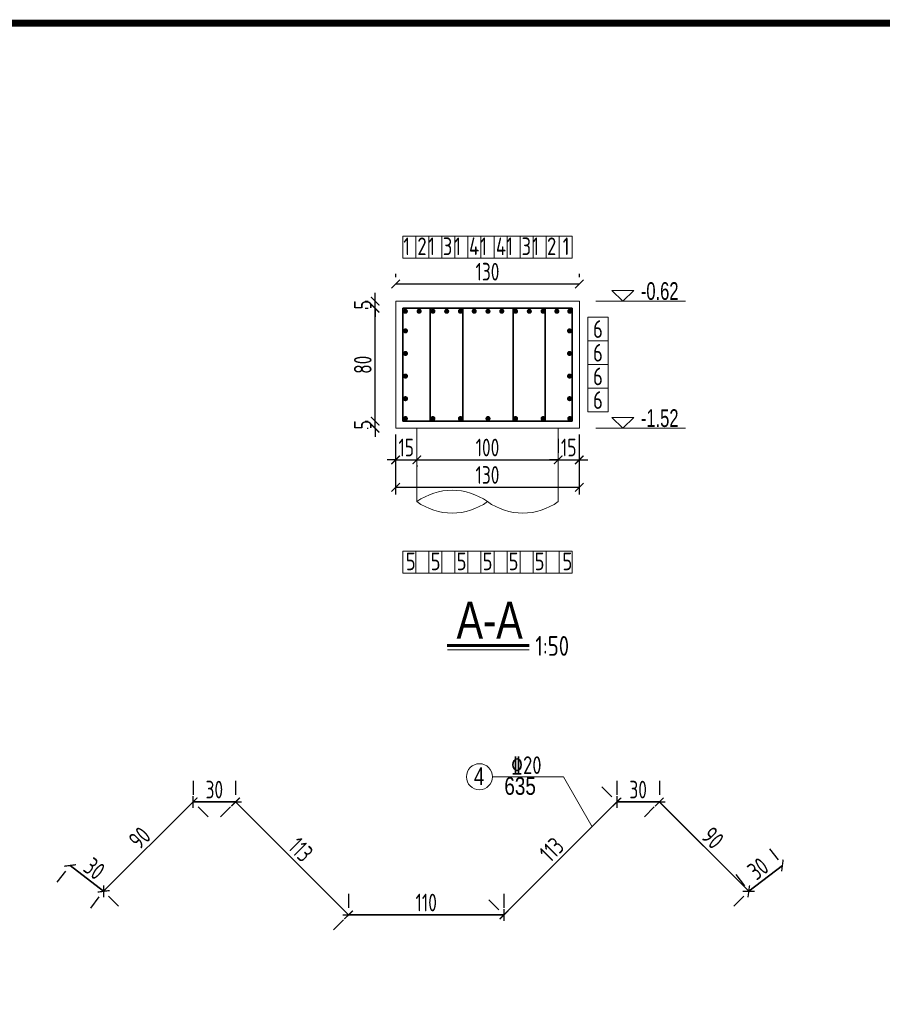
# Model space of a CAD drawing. Header units: inches. Extents: x 112594 to 193184, y 44995 to 116598.
# Tile 95 of 153: x 143524 to 144746, y 98867 to 100262. Entities that reach past the tile are written whole.
import ezdxf

# ---------------------------------------------------------------- set-up
doc = ezdxf.new("R2010")
doc.units = ezdxf.units.IN
doc.header["$MEASUREMENT"] = 0
doc.layers.get('0').update_dxf_attribs({"lineweight": 15})
for name, color, linetype, lineweight in [('0指引线', 4, 'Continuous', 18), ('0文字', 6, 'Continuous', 18), ('0细实线', 1, 'Continuous', 15), ('0钢筋', 3, 'Continuous', 35), ('BM1', 7, 'Continuous', 15), ('粗线', 1, 'Continuous', 40)]:
    doc.layers.add(name, color=color, linetype=linetype, lineweight=lineweight)
doc.layers.add('配筋2', color=2, linetype='Continuous')
doc.styles.add('hz-e', font='hztxt_e.shx', dxfattribs={"width": 0.75, "bigfont": 'hztxt.shx'})
doc.styles.add('HZTXT', font='tssdeng.shx', dxfattribs={"width": 0.75, "bigfont": 'hztxt.shx'})
doc.styles.add('TSSD_Dimension', font='Tssdeng.shx', dxfattribs={"width": 0.7, "bigfont": 'hztxt.shx'})
doc.dimstyles.new('3', dxfattribs={"dimtxt": 25, "dimasz": 12, "dimexe": 10, "dimexo": 30, "dimgap": 5, "dimtad": 1, "dimdec": 0, "dimzin": 0, "dimdsep": 46, "dimtxsty": 'HZTXT', "dimblk": 'ARCHTICK', "dimcen": 0, "dimclrt": 7, "dimazin": 2, "dimtfac": 1, "dimtdec": 0, "dimtix": 1, "dimtmove": 2, "dimatfit": 3, "dimfxl": 250, "dimtolj": 1, "dimtzin": 0, "dimarcsym": 0})

# ---------------------------------------------------------------- blocks, each defined once
blk = doc.blocks.new('g')
at = {"ltscale": 2}
for p, q in [((-15.4, 0), (-30.8, 15.3)), ((-30.8, 15.3), (0, 15.3)), ((0, 15.3), (-15.4, 0))]:
    blk.add_line(p, q, dxfattribs=at)
blk = doc.blocks.new('gg')
at = {"layer": '粗线', "const_width": 1.2}
blk.add_lwpolyline([(0.6, 0, -1), (-0.6, 0, -1)], format="xyb", close=True, dxfattribs=at)
blk = doc.blocks.new('_ArchTick')
at = {"color": 0, "linetype": 'ByBlock', "const_width": 0.15}
blk.add_lwpolyline([(-0.5, -0.5), (0.5, 0.5)], dxfattribs=at)
blk = doc.blocks.new('*D1089')
at = {"color": 0, "lineweight": -2}
for p, q in [((143595.7, 99064.1), (143643.2, 99027.5)), ((143577.4, 99040.3), (143589.6, 99056.1)), ((143624.9, 99003.7), (143637.1, 99019.6))]:
    blk.add_line(p, q, dxfattribs=at)
at = {"color": 0, "lineweight": -2, "xscale": 12, "yscale": 12, "zscale": 12}
for p, rotation in [((143595.7, 99064.1), 142.4314079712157), ((143643.2, 99027.5), 322.4314079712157)]:
    blk.add_blockref('_ArchTick', p, dxfattribs=dict(at, rotation=rotation))
at = {"color": 7, "insert": (143630.1, 99059.6), "char_height": 25, "attachment_point": 5, "rotation": 322.4314, "style": 'HZTXT'}
blk.add_mtext('\\A1;30', dxfattribs=at)
blk = doc.blocks.new('*D1090')
at = {"color": 0, "lineweight": -2}
for p, q in [((143643.2, 99027.5), (143769.9, 99154.1)), ((143791.1, 99132.9), (143776.9, 99147.1)), ((143664.4, 99006.3), (143650.3, 99020.4))]:
    blk.add_line(p, q, dxfattribs=at)
at = {"color": 0, "lineweight": -2, "xscale": 12, "yscale": 12, "zscale": 12}
for p, rotation in [((143769.9, 99154.1), 44.99999999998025), ((143643.2, 99027.5), 224.9999999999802)]:
    blk.add_blockref('_ArchTick', p, dxfattribs=dict(at, rotation=rotation))
at = {"color": 7, "insert": (143694.2, 99103.2), "char_height": 25, "attachment_point": 5, "rotation": 45, "style": 'HZTXT'}
blk.add_mtext('\\A1;90', dxfattribs=at)
blk = doc.blocks.new('*D1091')
at = {"color": 0, "lineweight": -2}
for p, q in [((143769.9, 99184.1), (143769.9, 99164.1)), ((143829.9, 99184.1), (143829.9, 99164.1)), ((143769.9, 99154.1), (143829.9, 99154.1))]:
    blk.add_line(p, q, dxfattribs=at)
at = {"color": 0, "lineweight": -2, "xscale": 12, "yscale": 12, "zscale": 12, "rotation": 180}
blk.add_blockref('_ArchTick', (143769.9, 99154.1), dxfattribs=at)
at = {"color": 0, "lineweight": -2, "xscale": 12, "yscale": 12, "zscale": 12}
blk.add_blockref('_ArchTick', (143829.9, 99154.1), dxfattribs=at)
at = {"color": 7, "insert": (143799.9, 99171.6), "char_height": 25, "attachment_point": 5, "style": 'HZTXT'}
blk.add_mtext('\\A1;30', dxfattribs=at)
blk = doc.blocks.new('*D1092')
at = {"color": 0, "lineweight": -2}
for p, q in [((143808.7, 99132.9), (143822.8, 99147.1)), ((143829.9, 99154.1), (143989.9, 98994.1)), ((143968.7, 98972.9), (143982.8, 98987.1))]:
    blk.add_line(p, q, dxfattribs=at)
at = {"color": 0, "lineweight": -2, "xscale": 12, "yscale": 12, "zscale": 12}
for p, rotation in [((143829.9, 99154.1), 134.9999999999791), ((143989.9, 98994.1), 314.9999999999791)]:
    blk.add_blockref('_ArchTick', p, dxfattribs=dict(at, rotation=rotation))
at = {"color": 7, "insert": (143922.3, 99086.5), "char_height": 25, "attachment_point": 5, "rotation": 315, "style": 'HZTXT'}
blk.add_mtext('\\A1;113', dxfattribs=at)
blk = doc.blocks.new('*D1093')
at = {"color": 0, "lineweight": -2}
for p, q in [((143989.9, 99024.1), (143989.9, 99004.1)), ((144209.9, 99024.1), (144209.9, 99004.1)), ((143989.9, 98994.1), (144209.9, 98994.1))]:
    blk.add_line(p, q, dxfattribs=at)
at = {"color": 0, "lineweight": -2, "xscale": 12, "yscale": 12, "zscale": 12, "rotation": 180}
blk.add_blockref('_ArchTick', (143989.9, 98994.1), dxfattribs=at)
at = {"color": 0, "lineweight": -2, "xscale": 12, "yscale": 12, "zscale": 12}
blk.add_blockref('_ArchTick', (144209.9, 98994.1), dxfattribs=at)
at = {"color": 7, "insert": (144099.9, 99011.6), "char_height": 25, "attachment_point": 5, "style": 'HZTXT'}
blk.add_mtext('\\A1;110', dxfattribs=at)
blk = doc.blocks.new('*D1094')
at = {"color": 0, "lineweight": -2}
for p, q in [((144348.7, 99175.4), (144362.8, 99161.2)), ((144209.9, 98994.1), (144369.9, 99154.1)), ((144188.7, 99015.4), (144202.8, 99001.2))]:
    blk.add_line(p, q, dxfattribs=at)
at = {"color": 0, "lineweight": -2, "xscale": 12, "yscale": 12, "zscale": 12}
for p, rotation in [((144369.9, 99154.1), 44.99999999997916), ((144209.9, 98994.1), 224.9999999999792)]:
    blk.add_blockref('_ArchTick', p, dxfattribs=dict(at, rotation=rotation))
at = {"color": 7, "insert": (144277.5, 99086.5), "char_height": 25, "attachment_point": 5, "rotation": 45, "style": 'HZTXT'}
blk.add_mtext('\\A1;113', dxfattribs=at)
blk = doc.blocks.new('*D1095')
at = {"color": 0, "lineweight": -2}
for p, q in [((144369.9, 99184.1), (144369.9, 99164.1)), ((144429.9, 99184.1), (144429.9, 99164.1)), ((144369.9, 99154.1), (144429.9, 99154.1))]:
    blk.add_line(p, q, dxfattribs=at)
at = {"color": 0, "lineweight": -2, "xscale": 12, "yscale": 12, "zscale": 12, "rotation": 180}
blk.add_blockref('_ArchTick', (144369.9, 99154.1), dxfattribs=at)
at = {"color": 0, "lineweight": -2, "xscale": 12, "yscale": 12, "zscale": 12}
blk.add_blockref('_ArchTick', (144429.9, 99154.1), dxfattribs=at)
at = {"color": 7, "insert": (144399.9, 99171.6), "char_height": 25, "attachment_point": 5, "style": 'HZTXT'}
blk.add_mtext('\\A1;30', dxfattribs=at)
blk = doc.blocks.new('*D1096')
at = {"color": 0, "lineweight": -2}
for p, q in [((144408.7, 99132.9), (144422.8, 99147.1)), ((144429.9, 99154.1), (144556.5, 99027.5)), ((144535.3, 99006.3), (144549.5, 99020.4))]:
    blk.add_line(p, q, dxfattribs=at)
at = {"color": 0, "lineweight": -2, "xscale": 12, "yscale": 12, "zscale": 12}
for p, rotation in [((144429.9, 99154.1), 134.9999999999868), ((144556.5, 99027.5), 314.9999999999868)]:
    blk.add_blockref('_ArchTick', p, dxfattribs=dict(at, rotation=rotation))
at = {"color": 7, "insert": (144505.6, 99103.2), "char_height": 25, "attachment_point": 5, "rotation": 315, "style": 'HZTXT'}
blk.add_mtext('\\A1;90', dxfattribs=at)
blk = doc.blocks.new('*D1097')
at = {"color": 0, "lineweight": -2}
for p, q in [((144585.8, 99087.8), (144598, 99072)), ((144556.5, 99027.5), (144604.1, 99064.1)), ((144538.2, 99051.3), (144550.4, 99035.4))]:
    blk.add_line(p, q, dxfattribs=at)
at = {"color": 0, "lineweight": -2, "xscale": 12, "yscale": 12, "zscale": 12}
for p, rotation in [((144604.1, 99064.1), 37.56859202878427), ((144556.5, 99027.5), 217.5685920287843)]:
    blk.add_blockref('_ArchTick', p, dxfattribs=dict(at, rotation=rotation))
at = {"color": 7, "insert": (144569.6, 99059.6), "char_height": 25, "attachment_point": 5, "rotation": 37.5686, "style": 'HZTXT'}
blk.add_mtext('\\A1;30', dxfattribs=at)
blk = doc.blocks.new('*D1136')
at = {"color": 0, "lineweight": -2}
for p, q in [((144056.6, 99638.6), (144044.6, 99638.6)), ((144056.6, 99638.6), (144086.6, 99638.6)), ((144056.6, 99631.2), (144056.6, 99628.6)), ((144086.6, 99638.6), (144098.6, 99638.6)), ((144086.6, 99631.2), (144086.6, 99628.6))]:
    blk.add_line(p, q, dxfattribs=at)
at = {"color": 0, "lineweight": -2, "xscale": 12, "yscale": 12, "zscale": 12}
blk.add_blockref('_ArchTick', (144056.6, 99638.6), dxfattribs=at)
at = {"color": 0, "lineweight": -2, "xscale": 12, "yscale": 12, "zscale": 12, "rotation": 180}
blk.add_blockref('_ArchTick', (144086.6, 99638.6), dxfattribs=at)
at = {"color": 7, "insert": (144071.6, 99656.1), "char_height": 25, "attachment_point": 5, "style": 'HZTXT'}
blk.add_mtext('\\A1;15', dxfattribs=at)
blk = doc.blocks.new('*D1137')
at = {"color": 0, "lineweight": -2}
for p, q in [((144286.6, 99668.6), (144286.6, 99648.6)), ((144086.6, 99638.6), (144286.6, 99638.6)), ((144086.6, 99631.2), (144086.6, 99628.6))]:
    blk.add_line(p, q, dxfattribs=at)
at = {"color": 0, "lineweight": -2, "xscale": 12, "yscale": 12, "zscale": 12, "rotation": 180}
blk.add_blockref('_ArchTick', (144086.6, 99638.6), dxfattribs=at)
at = {"color": 0, "lineweight": -2, "xscale": 12, "yscale": 12, "zscale": 12}
blk.add_blockref('_ArchTick', (144286.6, 99638.6), dxfattribs=at)
at = {"color": 7, "insert": (144186.6, 99656.1), "char_height": 25, "attachment_point": 5, "style": 'HZTXT'}
blk.add_mtext('\\A1;100', dxfattribs=at)
blk = doc.blocks.new('*D1138')
at = {"color": 0, "lineweight": -2}
for p, q in [((144286.6, 99668.6), (144286.6, 99648.6)), ((144286.6, 99638.6), (144274.6, 99638.6)), ((144286.6, 99638.6), (144316.6, 99638.6)), ((144316.6, 99638.6), (144328.6, 99638.6)), ((144316.6, 99631.2), (144316.6, 99628.6))]:
    blk.add_line(p, q, dxfattribs=at)
at = {"color": 0, "lineweight": -2, "xscale": 12, "yscale": 12, "zscale": 12}
blk.add_blockref('_ArchTick', (144286.6, 99638.6), dxfattribs=at)
at = {"color": 0, "lineweight": -2, "xscale": 12, "yscale": 12, "zscale": 12, "rotation": 180}
blk.add_blockref('_ArchTick', (144316.6, 99638.6), dxfattribs=at)
at = {"color": 7, "insert": (144301.6, 99656.1), "char_height": 25, "attachment_point": 5, "style": 'HZTXT'}
blk.add_mtext('\\A1;15', dxfattribs=at)
blk = doc.blocks.new('*D1139')
at = {"color": 0, "lineweight": -2}
for p, q in [((144056.6, 99674.4), (144056.6, 99589.7)), ((144316.6, 99674.4), (144316.6, 99589.7)), ((144056.6, 99599.7), (144316.6, 99599.7))]:
    blk.add_line(p, q, dxfattribs=at)
at = {"color": 0, "lineweight": -2, "xscale": 12, "yscale": 12, "zscale": 12, "rotation": 180}
blk.add_blockref('_ArchTick', (144056.6, 99599.7), dxfattribs=at)
at = {"color": 0, "lineweight": -2, "xscale": 12, "yscale": 12, "zscale": 12}
blk.add_blockref('_ArchTick', (144316.6, 99599.7), dxfattribs=at)
at = {"color": 7, "insert": (144186.6, 99617.2), "char_height": 25, "attachment_point": 5, "style": 'HZTXT'}
blk.add_mtext('\\A1;130', dxfattribs=at)
blk = doc.blocks.new('*D1140')
at = {"color": 0, "lineweight": -2}
for p, q in [((144027.6, 99693.3), (144027.6, 99705.3)), ((144013.3, 99693.3), (144017.6, 99693.3)), ((144027.6, 99683.3), (144027.6, 99693.3)), ((144016.2, 99683.3), (144017.6, 99683.3)), ((144027.6, 99683.3), (144027.6, 99671.3))]:
    blk.add_line(p, q, dxfattribs=at)
at = {"color": 0, "lineweight": -2, "xscale": 12, "yscale": 12, "zscale": 12}
for p, rotation in [((144027.6, 99693.3), 270), ((144027.6, 99683.3), 90)]:
    blk.add_blockref('_ArchTick', p, dxfattribs=dict(at, rotation=rotation))
at = {"color": 7, "insert": (144010.1, 99688.3), "char_height": 25, "attachment_point": 5, "rotation": 90, "style": 'HZTXT'}
blk.add_mtext('\\A1;5', dxfattribs=at)
blk = doc.blocks.new('*D1141')
at = {"color": 0, "lineweight": -2}
for p, q in [((144013.3, 99853.3), (144017.6, 99853.3)), ((144027.6, 99693.3), (144027.6, 99853.3)), ((144013.3, 99693.3), (144017.6, 99693.3))]:
    blk.add_line(p, q, dxfattribs=at)
at = {"color": 0, "lineweight": -2, "xscale": 12, "yscale": 12, "zscale": 12}
for p, rotation in [((144027.6, 99853.3), 90), ((144027.6, 99693.3), 270)]:
    blk.add_blockref('_ArchTick', p, dxfattribs=dict(at, rotation=rotation))
at = {"color": 7, "insert": (144010.1, 99773.3), "char_height": 25, "attachment_point": 5, "rotation": 90, "style": 'HZTXT'}
blk.add_mtext('\\A1;80', dxfattribs=at)
blk = doc.blocks.new('*D1142')
at = {"color": 0, "lineweight": -2}
for p, q in [((144027.6, 99863.3), (144027.6, 99875.3)), ((144013.3, 99863.3), (144017.6, 99863.3)), ((144013.3, 99853.3), (144017.6, 99853.3)), ((144027.6, 99853.3), (144027.6, 99863.3)), ((144027.6, 99853.3), (144027.6, 99841.3))]:
    blk.add_line(p, q, dxfattribs=at)
at = {"color": 0, "lineweight": -2, "xscale": 12, "yscale": 12, "zscale": 12}
for p, rotation in [((144027.6, 99863.3), 270), ((144027.6, 99853.3), 90)]:
    blk.add_blockref('_ArchTick', p, dxfattribs=dict(at, rotation=rotation))
at = {"color": 7, "insert": (144010.1, 99858.3), "char_height": 25, "attachment_point": 5, "rotation": 90, "style": 'HZTXT'}
blk.add_mtext('\\A1;5', dxfattribs=at)
blk = doc.blocks.new('*D1143')
at = {"color": 0, "lineweight": -2}
for p, q in [((144056.6, 99901.9), (144056.6, 99897.6)), ((144316.6, 99901.9), (144316.6, 99897.6)), ((144316.6, 99887.6), (144056.6, 99887.6))]:
    blk.add_line(p, q, dxfattribs=at)
at = {"color": 0, "lineweight": -2, "xscale": 12, "yscale": 12, "zscale": 12, "rotation": 180}
blk.add_blockref('_ArchTick', (144056.6, 99887.6), dxfattribs=at)
at = {"color": 0, "lineweight": -2, "xscale": 12, "yscale": 12, "zscale": 12}
blk.add_blockref('_ArchTick', (144316.6, 99887.6), dxfattribs=at)
at = {"color": 7, "insert": (144186.6, 99905.1), "char_height": 25, "attachment_point": 5, "style": 'HZTXT'}
blk.add_mtext('\\A1;130', dxfattribs=at)

msp = doc.modelspace()

# ---------------------------------------------------------------- linework, layer by layer
for p, q in [((144066.64699, 99955.22845), (144306.64699, 99955.22845)), ((144066.64699, 99924.24953), (144066.64699, 99955.22845)), ((144066.64699, 99955.22845), (144066.64699, 99924.24953)), ((144085.10852, 99955.22845), (144085.10852, 99924.24953)), ((144103.57006, 99955.22845), (144103.57006, 99924.24953)), ((144122.0316, 99955.22845), (144122.0316, 99924.24953)), ((144140.49314, 99955.22845), (144140.49314, 99924.24953)), ((144158.95468, 99955.22845), (144158.95468, 99924.24953)), ((144177.41622, 99955.22845), (144177.41622, 99924.24953)), ((144195.87775, 99955.22845), (144195.87775, 99924.24953)), ((144214.33929, 99955.22845), (144214.33929, 99924.24953)), ((144232.80083, 99955.22845), (144232.80083, 99924.24953)), ((144251.26237, 99955.22845), (144251.26237, 99924.24953)), ((144269.72391, 99955.22845), (144269.72391, 99924.24953)), ((144288.18545, 99955.22845), (144288.18545, 99924.24953)), ((144306.64699, 99955.22845), (144306.64699, 99924.24953)), ((144066.64699, 99924.24953), (144306.64699, 99924.24953)), ((144340.04636, 99863.29468), (144466.80096, 99863.29468)), ((144340.04636, 99863.29468), (144466.80096, 99863.29468)), ((144328.8433, 99840.81697), (144328.8433, 99706.73859)), ((144328.8433, 99840.81697), (144357.5934, 99840.81697)), ((144357.5934, 99840.81697), (144357.5934, 99706.73859)), ((144328.8433, 99807.29737), (144357.5934, 99807.29737)), ((144328.8433, 99773.77778), (144357.5934, 99773.77778)), ((144328.8433, 99740.25819), (144357.5934, 99740.25819)), ((144328.8433, 99706.73859), (144357.5934, 99706.73859)), ((144340.04636, 99683.29468), (144466.80096, 99683.29468)), ((144066.64699, 99509.15476), (144306.64699, 99509.15476)), ((144066.64699, 99478.17584), (144066.64699, 99509.15476)), ((144066.64699, 99509.15476), (144066.64699, 99478.17584)), ((144085.10852, 99509.15476), (144085.10852, 99478.17584)), ((144103.57006, 99509.15476), (144103.57006, 99478.17584)), ((144122.0316, 99509.15476), (144122.0316, 99478.17584)), ((144140.49314, 99509.15476), (144140.49314, 99478.17584)), ((144158.95468, 99509.15476), (144158.95468, 99478.17584)), ((144177.41622, 99509.15476), (144177.41622, 99478.17584)), ((144195.87775, 99509.15476), (144195.87775, 99478.17584)), ((144214.33929, 99509.15476), (144214.33929, 99478.17584)), ((144232.80083, 99509.15476), (144232.80083, 99478.17584)), ((144251.26237, 99509.15476), (144251.26237, 99478.17584)), ((144269.72391, 99509.15476), (144269.72391, 99478.17584)), ((144288.18545, 99509.15476), (144288.18545, 99478.17584)), ((144306.64699, 99509.15476), (144306.64699, 99478.17584)), ((144066.64699, 99478.17584), (144306.64699, 99478.17584))]:
    msp.add_line(p, q)
at = {"lineweight": 60}
msp.add_line((144129.55817, 99375.72086), (144245.44272, 99375.72086), dxfattribs=at)
msp.add_lwpolyline([(144130.01518, 99369.53216), (144245.44272, 99369.53216)])
at = {"layer": '0指引线'}
for p, q in [((144193.66075, 99189.79663), (144294.28531, 99189.79663)), ((144294.28531, 99189.79663), (144334.72807, 99118.99761))]:
    msp.add_line(p, q, dxfattribs=at)
msp.add_circle((144175.23553, 99189.79663), 18.42522, dxfattribs=at)
at = {"layer": '0细实线'}
for p, q in [((144056.64699, 99863.29468), (144316.64699, 99863.29468)), ((144056.64699, 99683.29468), (144056.64699, 99863.29468)), ((144316.64699, 99863.29468), (144316.64699, 99683.29468)), ((144316.64699, 99683.29468), (144056.64699, 99683.29468)), ((144086.64699, 99579.39733), (144086.64699, 99683.29468)), ((144286.64699, 99579.39733), (144286.64699, 99683.29468))]:
    msp.add_line(p, q, dxfattribs=at)
for centre, start, end in [((144136.64699, 99510.17127), 54.16049641, 125.83950358), ((144136.64699, 99648.62339), 234.16049638, 305.83950361), ((144236.64699, 99648.62339), 234.16049639, 305.83950362)]:
    msp.add_arc(centre, 85.39466, start, end, dxfattribs=at)
at = {"layer": '0钢筋'}
for p, q in [((144066.64699, 99853.29468), (144306.64699, 99853.29468)), ((144066.64699, 99693.29468), (144066.64699, 99853.29468)), ((144105.61292, 99853.29468), (144105.61292, 99693.29468)), ((144151.8202, 99853.29468), (144151.8202, 99693.29468)), ((144222.98374, 99853.29468), (144222.98374, 99693.29468)), ((144268.40655, 99853.29468), (144268.40655, 99693.29468)), ((144306.64699, 99693.29468), (144306.64699, 99853.29468)), ((144306.64699, 99693.29468), (144066.64699, 99693.29468)), ((143769.876, 99154.14554), (143643.21577, 99027.48531)), ((143769.876, 99154.14554), (143829.876, 99154.14554)), ((143829.876, 99154.14554), (143989.876, 98994.14554)), ((144369.876, 99154.14554), (144209.876, 98994.14554)), ((144369.876, 99154.14554), (144429.876, 99154.14554)), ((144429.876, 99154.14554), (144556.53624, 99027.48531)), ((143643.21577, 99027.48531), (143595.65833, 99064.06795)), ((144556.53624, 99027.48531), (144604.09368, 99064.06795)), ((143989.876, 98994.14554), (144209.876, 98994.14554))]:
    msp.add_line(p, q, dxfattribs=at)
at = {"layer": 'BM1', "color": 0, "linetype": 'Continuous', "const_width": 9.99898}
msp.add_lwpolyline([(141891.68466, 97387.0478), (141891.68466, 100257.05497), (145916.67399, 100257.05497), (145916.67399, 97387.0478)], close=True, dxfattribs=at)

# ---------------------------------------------------------------- block references
for p in [(144393.63873, 99863.29468), (144393.63873, 99863.29468), (144393.63873, 99683.29468)]:
    msp.add_blockref('g', p)
at = {"xscale": 3, "yscale": 3, "zscale": 3}
for p in [(144070.32844, 99849.05084), (144089.82844, 99849.05084), (144109.32844, 99849.05084), (144128.82844, 99849.05084), (144148.32844, 99849.05084), (144167.82844, 99849.05084), (144187.32844, 99849.05084), (144206.82844, 99849.05084), (144226.32844, 99849.05084), (144245.82844, 99849.05084), (144265.32844, 99849.05084), (144284.82844, 99849.05084), (144303.07943, 99849.05084), (144070.32844, 99697.10605), (144109.32844, 99697.10605), (144148.32844, 99697.10605), (144187.32844, 99697.10605), (144226.32844, 99697.10605), (144265.32844, 99697.10605), (144303.07943, 99697.10605)]:
    msp.add_blockref('gg', p, dxfattribs=at)
at = {"layer": '0钢筋', "yscale": 3, "zscale": 3}
for p, xscale in [((144070.49732, 99821.29468), 3), ((144302.79665, 99821.29468), -3), ((144070.49732, 99789.29468), 3), ((144302.79665, 99789.29468), -3), ((144070.49732, 99757.29468), 3), ((144302.79665, 99757.29468), -3), ((144070.49732, 99725.29468), 3), ((144302.79665, 99725.29468), -3)]:
    msp.add_blockref('gg', p, dxfattribs=dict(at, xscale=xscale))

# ---------------------------------------------------------------- texts
for s, height, style, width, p in [('1', 25, 'HZTXT', 0.8, (144067.46831, 99928.59951)), ('2', 25, 'HZTXT', 0.8, (144087.37848, 99928.59951)), ('1', 25, 'HZTXT', 0.8, (144102.66831, 99928.59951)), ('3', 25, 'HZTXT', 0.8, (144123.32339, 99928.59951)), ('1', 25, 'HZTXT', 0.8, (144139.46831, 99928.59951)), ('4', 25, 'HZTXT', 0.8, (144160.50233, 99928.59951)), ('1', 25, 'HZTXT', 0.8, (144176.26831, 99928.59951)), ('4', 25, 'HZTXT', 0.8, (144198.50711, 99928.59951)), ('1', 25, 'HZTXT', 0.8, (144213.06831, 99928.59951)), ('3', 25, 'HZTXT', 0.8, (144234.8592, 99928.59951)), ('1', 25, 'HZTXT', 0.8, (144249.86831, 99928.59951)), ('2', 25, 'HZTXT', 0.8, (144270.91549, 99928.59951)), ('1', 25, 'HZTXT', 0.8, (144293.07566, 99928.59951)), ('-0.62', 25, 'hz-e', 0.7, (144403.72047, 99865.22086)), ('6', 25, 'HZTXT', 0.8, (144336.06084, 99811.30031)), ('6', 25, 'HZTXT', 0.8, (144336.06084, 99777.78071)), ('6', 25, 'HZTXT', 0.8, (144336.06084, 99744.26112)), ('6', 25, 'HZTXT', 0.8, (144336.06084, 99710.74153)), ('-1.52', 25, 'hz-e', 0.7, (144403.72047, 99685.22086)), ('5', 25, 'HZTXT', 0.8, (144070.97685, 99482.33397)), ('5', 25, 'HZTXT', 0.8, (144106.17685, 99482.33397)), ('5', 25, 'HZTXT', 0.8, (144142.97685, 99482.33397)), ('5', 25, 'HZTXT', 0.8, (144179.77685, 99482.33397)), ('5', 25, 'HZTXT', 0.8, (144216.57685, 99482.33397)), ('5', 25, 'HZTXT', 0.8, (144253.37685, 99482.33397)), ('5', 25, 'HZTXT', 0.8, (144292.74083, 99482.33397)), ('A-A', 52.5, 'hz-e', 0.8, (144142.8711, 99385.3794)), ('1:50', 28, 'HZTXT', 0.8, (144254.28222, 99361.08695))]:
    msp.add_text(s, height=height, dxfattribs=dict(style=style, width=width)).set_placement(p)
at = {"layer": '0文字', "color": 2, "style": 'hz-e', "width": 0.8}
for s, p in [('4', (144167.33283, 99177.92232)), ('635', (144210.45406, 99164.18971))]:
    msp.add_text(s, height=25, dxfattribs=at).set_placement(p)
at = {"layer": '配筋2', "color": 2, "style": 'TSSD_Dimension', "width": 0.8}
msp.add_text('%%13220', height=25, rotation=0.00001699, dxfattribs=at).set_placement((144219.85054, 99193.68436))

# ---------------------------------------------------------------- dimensions: what is measured, and where the dimension line sits
for base, p1, p2, picture, middle in [((144056.64699, 99887.55542), (144316.64699, 99871.90825), (144056.64699, 99871.90825), '*D1143', (144186.64699, 99905.05542)), ((144316.64699, 99599.66157), (144056.64699, 99704.40071), (144316.64699, 99704.40071), '*D1139', (144186.64699, 99617.16157)), ((144086.64699, 99638.5751), (144056.64699, 99661.17548), (144086.64699, 99661.17548), '*D1136', (144071.64699, 99656.0751)), ((144286.64699, 99638.5751), (144086.64699, 99661.17548), (144286.64699, 99638.5751), '*D1137', (144186.64699, 99656.0751)), ((144316.64699, 99638.5751), (144286.64699, 99638.5751), (144316.64699, 99661.17548), '*D1138', (144301.64699, 99656.0751))]:
    dim = msp.add_linear_dim(base=base, p1=p1, p2=p2, dimstyle='3', override={"dimlfac": 0.5})
    dim.commit()
    dim.dimension.update_dxf_attribs({"geometry": picture, "text_midpoint": middle})
for base, p1, p2, picture, middle in [((144027.61563, 99863.29468), (144043.27115, 99853.29468), (144043.27115, 99863.29468), '*D1142', (144010.11563, 99858.29468)), ((144027.61563, 99853.29468), (144043.27115, 99693.29468), (144043.27115, 99853.29468), '*D1141', (144010.11563, 99773.29468)), ((144027.61563, 99693.29468), (144046.16142, 99683.29468), (144043.27115, 99693.29468), '*D1140', (144010.11563, 99688.29468))]:
    dim = msp.add_linear_dim(base=base, p1=p1, p2=p2, angle=90, dimstyle='3', override={"dimlfac": 0.5})
    dim.commit()
    dim.dimension.update_dxf_attribs({"geometry": picture, "text_midpoint": middle})
for p1, p2, picture, middle in [((143769.876, 99154.14554), (143829.876, 99154.14554), '*D1091', (143799.876, 99171.64554)), ((144369.876, 99154.14554), (144429.876, 99154.14554), '*D1095', (144399.876, 99171.64554)), ((144209.876, 98994.14554), (144369.876, 99154.14554), '*D1094', (144277.50163, 99086.51991)), ((143643.21577, 99027.48531), (143769.876, 99154.14554), '*D1090', (143694.17152, 99103.18979)), ((143829.876, 99154.14554), (143989.876, 98994.14554), '*D1092', (143922.25037, 99086.51991)), ((144429.876, 99154.14554), (144556.53624, 99027.48531), '*D1096', (144505.58049, 99103.18979)), ((144556.53624, 99027.48531), (144604.09368, 99064.06795), '*D1097', (144569.64502, 99059.64755)), ((143595.65833, 99064.06795), (143643.21577, 99027.48531), '*D1089', (143630.10699, 99059.64755)), ((143989.876, 98994.14554), (144209.876, 98994.14554), '*D1093', (144099.876, 99011.64554))]:
    dim = msp.add_aligned_dim(p1=p1, p2=p2, distance=0, dimstyle='3', override={"dimlfac": 0.5})
    dim.commit()
    dim.dimension.update_dxf_attribs({"geometry": picture, "text_midpoint": middle})

doc.saveas('drawing.dxf')
